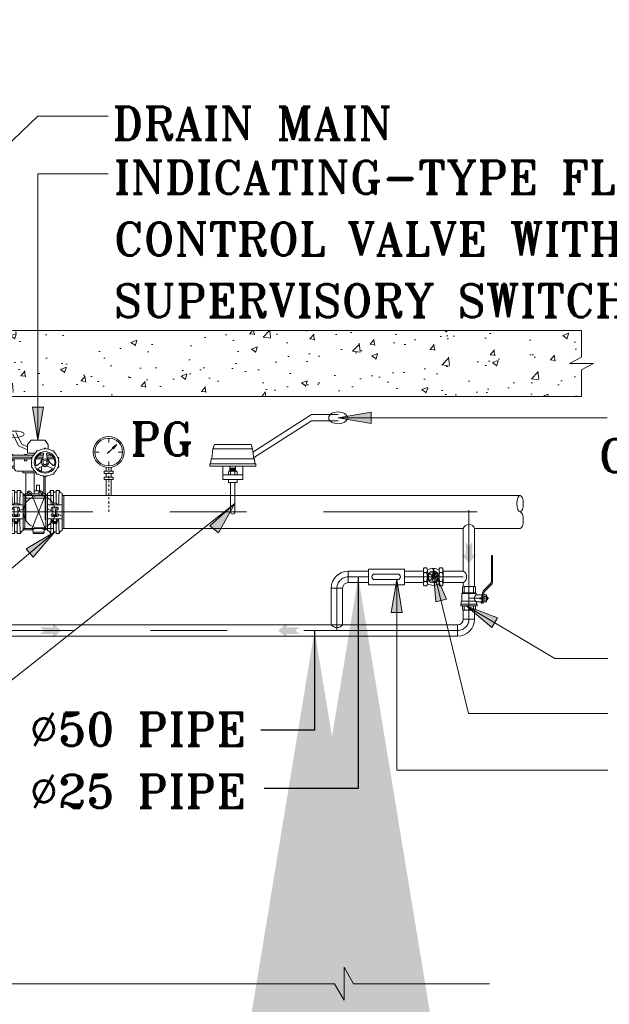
# Model space of a CAD drawing. Header units: inches. Extents: x 105152 to 158499, y 12149 to 30915.
# Tile 237 of 256: x 128001 to 128032, y 20437 to 20489. Entities that reach past the tile are written whole.
import ezdxf

# ---------------------------------------------------------------- set-up
doc = ezdxf.new("R2010")
doc.units = ezdxf.units.IN
doc.header["$MEASUREMENT"] = 0
doc.linetypes.add('IMPORT-Center _2_', pattern=[19.999999, 8, -4, 4, -4])
for name, color, linetype in [('-FT', 7, 'Continuous'), ('F-FIT-VALVE', 30, 'Continuous'), ('FF DRAIN PIPE', 44, 'Continuous'), ('FP-detail tx', 3, 'Continuous'), ('FP-Spr Main', 30, 'Continuous'), ('FPS_det_arch', 8, 'Continuous'), ('FPS_Objects', 30, 'Continuous'), ('FPS_Text', 7, 'Continuous'), ('LEDAR', 7, 'Continuous')]:
    doc.layers.add(name, color=color, linetype=linetype)
doc.layers.add('FPS-detail', color=7, linetype='Continuous', lineweight=15)
doc.layers.add('L2', color=5, linetype='Continuous', lineweight=18, true_color=0x0000ff)
doc.styles.add('H P', font='romantic.ttf')
doc.styles.add('ROMANT', font='romant__.ttf')
doc.dimstyles.new('HP-50', dxfattribs={"dimscale": 50, "dimtxt": 2, "dimasz": 3, "dimexe": 1, "dimexo": 1, "dimgap": 1, "dimtad": 1, "dimdec": 0, "dimzin": 11, "dimdsep": 46, "dimtxsty": 'H P', "dimcen": 0, "dimdle": 100, "dimclrd": 256, "dimclre": 256, "dimclrt": 256, "dimadec": 0, "dimazin": 0, "dimtfac": 1, "dimtdec": 0, "dimtmove": 0, "dimatfit": 3, "dimfxl": 1, "dimtzin": 11, "dimarcsym": 0})

# ---------------------------------------------------------------- blocks, each defined once
blk = doc.blocks.new('TYPICAL FLOW CONTROL VALVE ASSEMBLY_dwg_gv12-1668671-TYPICAL FLOW CONTROL VALVE ASSEMBLY')
at = {"layer": '-FT', "color": 30, "lineweight": 5, "true_color": 0xff7f00}
for p, q in [((292632, -9903.8), (292617.4, -9903.8)), ((292632.5, -9899.4), (292630.8, -9913.1)), ((292641.9, -9899.4), (292643.6, -9913.1)), ((292657, -9903.8), (292642.5, -9903.8)), ((292630, -9914.6), (292609.9, -9914.6)), ((292612.3, -9934.3), (292624.2, -9925.4)), ((292664.5, -9914.6), (292644.4, -9914.6)), ((292662.1, -9934.3), (292651.1, -9926)), ((292605.2, -9951.5), (292552.4, -9951.5)), ((292578.5, -9956.9), (292610.4, -9956.9)), ((292604.6, -9956.9), (292604.6, -10021.1)), ((292617, -9942.5), (292629.7, -9937.1)), ((292626.3, -9938.6), (292626.3, -9952.7)), ((292657.4, -9942.5), (292644.7, -9937.1)), ((292632.9, -10021.1), (292632.9, -9966.5)), ((292637.2, -10099.3), (292637.2, -9968.9)), ((292526.9, -10132.4), (292526.9, -10018.4)), ((292570.9, -10132.4), (292570.9, -10018.4)), ((292576.3, -10023.2), (292570.9, -10023.2)), ((292662.2, -10025.4), (292570.9, -10025.4)), ((292618.7, -10021.1), (292594.8, -10021.1)), ((292644.8, -10023.2), (292639.4, -10023.2)), ((292644.8, -10132.4), (292644.8, -10018.4)), ((292688.8, -10132.4), (292688.8, -10018.4)), ((292570.9, -10054.4), (292526.9, -10054.4)), ((292637.2, -10034.1), (292578.5, -10034.1)), ((292644.8, -10054.4), (292688.8, -10054.4)), ((292526.9, -10088.4), (292543.2, -10080.3)), ((292537.9, -10085.4), (292537.9, -10082.9)), ((292555.9, -10061.4), (292541.9, -10061.4)), ((292543.2, -10061.4), (292543.2, -10089.4)), ((292553.7, -10084.4), (292544.2, -10084.4)), ((292554.7, -10061.4), (292554.7, -10089.4)), ((292554.7, -10074.5), (292570.9, -10066.4)), ((292559.9, -10065.4), (292559.9, -10071.9)), ((292661.1, -10074.5), (292644.8, -10066.4)), ((292655.8, -10065.4), (292655.8, -10071.9)), ((292659.8, -10061.4), (292673.8, -10061.4)), ((292661.1, -10061.4), (292661.1, -10089.4)), ((292662.1, -10084.4), (292671.6, -10084.4)), ((292672.6, -10061.4), (292672.6, -10089.4)), ((292688.8, -10088.4), (292672.6, -10080.3)), ((292677.8, -10085.4), (292677.8, -10082.9)), ((292570.9, -10096.4), (292526.9, -10096.4)), ((292539.9, -10096.4), (292539.9, -10102.4)), ((292555.9, -10089.4), (292541.9, -10089.4)), ((292555.7, -10104.4), (292542.2, -10104.4)), ((292553.7, -10086.4), (292544.2, -10086.4)), ((292553.7, -10088.4), (292544.2, -10088.4)), ((292553.7, -10105.4), (292544.2, -10105.4)), ((292553.7, -10107.4), (292544.2, -10107.4)), ((292553.7, -10109.4), (292544.2, -10109.4)), ((292544.4, -10096.4), (292544.4, -10102.4)), ((292553.4, -10096.4), (292553.4, -10102.4)), ((292557.9, -10096.4), (292557.9, -10102.4)), ((292644.8, -10096.4), (292688.8, -10096.4)), ((292657.8, -10096.4), (292657.8, -10102.4)), ((292659.8, -10089.4), (292673.8, -10089.4)), ((292660.1, -10104.4), (292673.6, -10104.4)), ((292662.1, -10086.4), (292671.6, -10086.4)), ((292662.1, -10088.4), (292671.6, -10088.4)), ((292662.1, -10105.4), (292671.6, -10105.4)), ((292662.1, -10107.4), (292671.6, -10107.4)), ((292662.1, -10109.4), (292671.6, -10109.4)), ((292662.3, -10096.4), (292662.3, -10102.4)), ((292671.3, -10096.4), (292671.3, -10102.4)), ((292675.8, -10096.4), (292675.8, -10102.4)), ((292662.2, -10125.4), (292570.9, -10125.4)), ((292576.3, -10127.6), (292570.9, -10127.6)), ((292633.8, -10136.3), (292601.6, -10136.3)), ((292644.8, -10127.6), (292639.4, -10127.6))]:
    blk.add_line(p, q, dxfattribs=at)
at = {"layer": '-FT', "color": 8, "lineweight": 5, "true_color": 0x808080}
for p, q in [((292599.2, -9909.2), (292528.5, -9909.2)), ((292631.3, -9909.2), (292612.8, -9909.2)), ((292661.6, -9909.2), (292643.1, -9909.2)), ((292544.9, -10049.3), (292544.9, -10010.4)), ((292552.9, -10049.3), (292552.9, -10010.4)), ((292639.4, -10129.8), (292595.9, -10021.1)), ((292595.9, -10129.8), (292639.4, -10021.1)), ((292662.8, -10049.3), (292662.8, -10010.4)), ((292670.8, -10049.3), (292670.8, -10010.4)), ((292544.9, -10140.4), (292544.9, -10110.4)), ((292552.7, -10085.4), (292545.2, -10085.4)), ((292552.7, -10087.4), (292545.2, -10087.4)), ((292552.7, -10106.4), (292545.2, -10106.4)), ((292552.7, -10108.4), (292545.2, -10108.4)), ((292552.9, -10140.4), (292552.9, -10110.4)), ((292662.8, -10140.4), (292662.8, -10110.4)), ((292663.1, -10085.4), (292670.6, -10085.4)), ((292663.1, -10087.4), (292670.6, -10087.4)), ((292663.1, -10106.4), (292670.6, -10106.4)), ((292663.1, -10108.4), (292670.6, -10108.4)), ((292670.8, -10140.4), (292670.8, -10110.4))]:
    blk.add_line(p, q, dxfattribs=at)
at = {"layer": '-FT', "color": 30, "lineweight": 5, "true_color": 0xff7f00, "flags": 128}
for points in [[(292583.9, -9887), (292557.1, -9875.5), (292539.6, -9840.1)], [(292583.9, -9878), (292566.4, -9870.5), (292548.9, -9835.1)], [(292607, -9897.3), (292583.9, -9897.3), (292583.9, -9871.2), (292594.8, -9858.1), (292636.1, -9858.1), (292647, -9871.2), (292647, -9885.3)], [(292602, -9903.8), (292528.5, -9903.8), (292528.5, -9914.6), (292596.7, -9914.6)], [(292541.6, -9903.8), (292541.5, -9903.4), (292541.2, -9903), (292540.7, -9902.6), (292540.1, -9902.3), (292539.4, -9902), (292538.5, -9901.8), (292537.6, -9901.7), (292536.6, -9901.6), (292535.6, -9901.6), (292534.6, -9901.7), (292533.7, -9901.8), (292532.9, -9902), (292532.1, -9902.3), (292531.5, -9902.6), (292531.1, -9903), (292530.8, -9903.4), (292530.7, -9903.8)], [(292583.9, -9903.8), (292583.9, -9903.4), (292583.6, -9903), (292583.1, -9902.6), (292582.5, -9902.3), (292581.8, -9902), (292580.9, -9901.8), (292580, -9901.7), (292579, -9901.6), (292578, -9901.6), (292577, -9901.7), (292576.1, -9901.8), (292575.2, -9902), (292574.5, -9902.3), (292573.9, -9902.6), (292573.4, -9903), (292573.2, -9903.4), (292573.1, -9903.8)], [(292539.4, -9914.6), (292539.4, -9921.1), (292532.9, -9921.1), (292532.9, -9914.6)], [(292543.7, -9936.3), (292537.2, -9936.3), (292537.2, -9942.8), (292543.7, -9942.8), (292543.7, -9914.6)], [(292581.8, -9914.6), (292581.8, -9921.1), (292575.3, -9921.1), (292575.3, -9914.6)], [(292569.8, -9951.5), (292569.8, -9956.9), (292578.5, -9956.9), (292578.5, -10099.3)], [(292619.8, -10012), (292619.8, -9994.6), (292611.1, -9994.6), (292611.1, -10012)], [(292537.4, -10054.4), (292537.2, -10043.9), (292537, -10034.3), (292536.7, -10026.1), (292536.3, -10019.4), (292535.8, -10014.5), (292535.4, -10011.4), (292534.9, -10010.4), (292544.9, -10010.4), (292545.9, -10015.4), (292551.9, -10015.4), (292552.9, -10010.4), (292562.9, -10010.4), (292562.4, -10011.4), (292562, -10014.5), (292561.5, -10019.4), (292561.2, -10026.1), (292560.8, -10034.3), (292560.6, -10043.9), (292560.4, -10054.4)], [(292635, -10129.8), (292634.7, -10129), (292633.9, -10128.2), (292632.4, -10127.5), (292630.5, -10126.8), (292628.1, -10126.3), (292625.4, -10125.9), (292622.4, -10125.6), (292619.2, -10125.4), (292616, -10125.4), (292612.9, -10125.6), (292609.9, -10125.9), (292607.2, -10126.3), (292604.8, -10126.8), (292602.9, -10127.5), (292601.4, -10128.2), (292600.5, -10129), (292600.3, -10129.8), (292576.3, -10129.8), (292576.3, -10021.1), (292583.9, -10021.1)], [(292629.6, -10021.1), (292639.4, -10021.1), (292639.4, -10129.8), (292635, -10129.8), (292633.9, -10140.6), (292601.3, -10140.6), (292600.3, -10129.8)], [(292624.2, -10012), (292629.6, -10015.2), (292629.6, -10015.4), (292624.2, -10012), (292604.6, -10012)], [(292655.3, -10054.4), (292655.1, -10043.9), (292654.9, -10034.3), (292654.6, -10026.1), (292654.2, -10019.4), (292653.7, -10014.5), (292653.3, -10011.4), (292652.8, -10010.4), (292662.8, -10010.4), (292663.8, -10015.4), (292669.8, -10015.4), (292670.8, -10010.4), (292680.8, -10010.4), (292680.3, -10011.4), (292679.9, -10014.5), (292679.4, -10019.4), (292679.1, -10026.1), (292678.7, -10034.3), (292678.5, -10043.9), (292678.3, -10054.4)], [(292560.4, -10096.4), (292560.6, -10106.9), (292560.8, -10116.5), (292561.2, -10124.7), (292561.5, -10131.4), (292562, -10136.4), (292562.4, -10139.4), (292562.9, -10140.4), (292552.9, -10140.4), (292551.9, -10135.4), (292545.9, -10135.4), (292544.9, -10140.4), (292534.9, -10140.4), (292535.4, -10139.4), (292535.8, -10136.4), (292536.3, -10131.4), (292536.7, -10124.7), (292537, -10116.5), (292537.2, -10106.9), (292537.4, -10096.4)], [(292554.7, -10104.4), (292554.7, -10110.4), (292543.2, -10110.4), (292543.2, -10104.4)], [(292678.3, -10096.4), (292678.5, -10106.9), (292678.7, -10116.5), (292679.1, -10124.7), (292679.4, -10131.4), (292679.9, -10136.4), (292680.3, -10139.4), (292680.8, -10140.4), (292670.8, -10140.4), (292669.8, -10135.4), (292663.8, -10135.4), (292662.8, -10140.4), (292652.8, -10140.4), (292653.3, -10139.4), (292653.7, -10136.4), (292654.2, -10131.4), (292654.6, -10124.7), (292654.9, -10116.5), (292655.1, -10106.9), (292655.3, -10096.4)], [(292672.6, -10104.4), (292672.6, -10110.4), (292661.1, -10110.4), (292661.1, -10104.4)]]:
    blk.add_lwpolyline(points, dxfattribs=at)
at = {"layer": '-FT', "color": 8, "lineweight": 5, "true_color": 0x808080, "flags": 128}
for points in [[(292583.9, -10015.2), (292594.4, -10021.7), (292594.8, -10021.4), (292584.3, -10014.9)], [(292618.7, -10015.2), (292629.2, -10021.7), (292629.6, -10021.4), (292619.1, -10014.9)]]:
    blk.add_lwpolyline(points, close=True, dxfattribs=at)
at = {"layer": '-FT', "color": 30, "lineweight": 5, "true_color": 0xff7f00, "flags": 128}
for points in [[(292583.9, -10021.2), (292589.4, -10024.6), (292594.4, -10021.7), (292583.9, -10015.2)], [(292583.9, -10021.4), (292589.4, -10024.6), (292583.9, -10021.2)], [(292584.3, -10014.9), (292594.8, -10021.4), (292594.8, -10015.4), (292589.4, -10012)], [(292589.4, -10012), (292594.8, -10015.4), (292594.8, -10015.2)], [(292618.7, -10021.2), (292624.2, -10024.6), (292629.2, -10021.7), (292618.7, -10015.2)], [(292618.7, -10021.4), (292624.2, -10024.6), (292618.7, -10021.2)], [(292619.1, -10014.9), (292629.6, -10021.4), (292629.6, -10015.4), (292624.2, -10012)], [(292693.8, -10125.4), (292688.8, -10125.4), (292688.8, -10025.4), (292693.8, -10025.4)]]:
    blk.add_lwpolyline(points, close=True, dxfattribs=at)
at = {"layer": '-FT', "color": 30, "lineweight": 5, "true_color": 0xff7f00}
for radius in [32.6, 10.9]:
    blk.add_circle((292637.2, -9925.4), radius, dxfattribs=at)
at = {"layer": '-FT', "color": 8, "lineweight": 5, "true_color": 0x808080}
blk.add_circle((292637.2, -9925.4), 6.52, dxfattribs=at)
at = {"layer": '-FT', "color": 30, "lineweight": 5, "true_color": 0xff7f00}
for centre, radius, start, end in [((292637.2, -9925.4), 41.3, 131.0926, 156.9075), ((292637.2, -9925.4), 29.3, 104.6513, 195.3487), ((292608.6, -9892.7), 2.17, 311.0926, 8.5789), ((292612.9, -9892), 2.17, 126, 188.5789), ((292612.9, -9892), 2.17, 63.4211, 126), ((292614.9, -9888.1), 2.17, 243.4211, 300.9075), ((292637.2, -9925.4), 41.3, 95.0925, 120.9075), ((292630.3, -9899.1), 2.17, 353.009, 104.6513), ((292633.3, -9882.1), 2.17, 275.0925, 332.5789), ((292637.2, -9884.1), 2.17, 90, 152.5789), ((292637.2, -9884.1), 2.17, 27.4211, 90), ((292641.1, -9882.1), 2.17, 207.4211, 264.9075), ((292637.2, -9925.4), 41.3, 59.0925, 84.9075), ((292644.1, -9899.1), 2.17, 75.3487, 186.991), ((292637.2, -9925.4), 29.3, 344.6513, 75.3487), ((292659.5, -9888.1), 2.17, 239.0925, 296.5789), ((292661.5, -9892), 2.17, 54, 116.5789), ((292661.5, -9892), 2.17, 351.4211, 54), ((292665.8, -9892.7), 2.17, 171.4211, 228.9074), ((292637.2, -9925.4), 41.3, 23.0925, 48.9074), ((292597.9, -9912.7), 2.17, 162, 224.5789), ((292597.9, -9912.7), 2.17, 99.4211, 162), ((292637.2, -9925.4), 41.3, 167.0925, 192.9075), ((292594.8, -9915.7), 2.17, 347.0925, 44.5789), ((292594.8, -9935.1), 2.17, 315.4211, 12.9075), ((292597.2, -9908.4), 2.17, 279.4211, 336.9075), ((292611, -9932.6), 2.17, 195.3487, 306.9911), ((292637.2, -9925.4), 13, 124.2015, 180), ((292628.6, -9912.8), 2.17, 304.2015, 353.009), ((292645.8, -9912.8), 2.17, 186.991, 235.7985), ((292637.2, -9925.4), 13, 4.2015, 55.7985), ((292652.4, -9924.3), 2.17, 184.2015, 233.0089), ((292663.4, -9932.6), 2.17, 233.0089, 344.6513), ((292677.2, -9908.4), 2.17, 203.0925, 260.5789), ((292676.5, -9912.7), 2.17, 18, 80.5789), ((292679.6, -9915.7), 2.17, 135.4211, 192.9075), ((292679.6, -9935.1), 2.17, 167.0925, 224.5789), ((292637.2, -9925.4), 41.3, 347.0925, 12.9075), ((292676.5, -9912.7), 2.17, 315.4211, 18), ((292552.4, -9942.8), 8.69, 180, 270), ((292597.9, -9938.2), 2.17, 135.4211, 198), ((292597.9, -9938.2), 2.17, 198, 260.5789), ((292597.2, -9942.5), 2.17, 23.0925, 80.5789), ((292637.2, -9925.4), 41.3, 203.0925, 228.9074), ((292608.6, -9958.2), 2.17, 351.4211, 48.9074), ((292612.9, -9958.8), 2.17, 171.4211, 234), ((292612.9, -9958.8), 2.17, 234, 296.5789), ((292614.9, -9962.7), 2.17, 59.0925, 116.5789), ((292617.9, -9944.5), 2.17, 113.0089, 224.6513), ((292637.2, -9925.4), 41.3, 239.0925, 264.9075), ((292637.2, -9925.4), 29.3, 224.6513, 315.3487), ((292630.6, -9939.1), 2.17, 64.2015, 113.0089), ((292637.2, -9925.4), 13, 244.2015, 295.7985), ((292637.2, -9925.4), 41.3, 275.0925, 300.9075), ((292643.8, -9939.1), 2.17, 66.9911, 115.7985), ((292656.5, -9944.5), 2.17, 315.3487, 66.9911), ((292659.5, -9962.7), 2.17, 63.4211, 120.9075), ((292661.5, -9958.8), 2.17, 243.4211, 306), ((292661.5, -9958.8), 2.17, 306, 8.5789), ((292665.8, -9958.2), 2.17, 131.0926, 188.5789), ((292637.2, -9925.4), 41.3, 311.0926, 336.9075), ((292677.2, -9942.5), 2.17, 99.4211, 156.9075), ((292676.5, -9938.2), 2.17, 279.4211, 342), ((292676.5, -9938.2), 2.17, 342, 44.5789), ((292633.3, -9968.7), 2.17, 27.4211, 84.9075), ((292637.2, -9966.7), 2.17, 207.4211, 270), ((292637.2, -9966.7), 2.17, 270, 332.5789), ((292641.1, -9968.7), 2.17, 95.0925, 152.5789), ((292526.9, -10010.4), 8, 270, 360), ((292570.9, -10010.4), 8, 180, 270), ((292644.8, -10010.4), 8, 270, 360), ((292688.8, -10010.4), 8, 180, 270), ((292548.9, -10058.2), 9.75, 22.6199, 157.3801), ((292619.8, -10075.1), 48.9, 29.9264, 330.0736), ((292666.8, -10058.2), 9.75, 22.6199, 157.3801), ((292619.8, -10075.1), 48.9, 330.0736, 29.9264), ((292541.9, -10065.4), 4, 90, 270), ((292555.9, -10065.4), 4, 0, 90), ((292555.9, -10085.4), 4, 270, 90), ((292659.8, -10065.4), 4, 90, 180), ((292659.8, -10085.4), 4, 90, 270), ((292673.8, -10065.4), 4, 270, 90), ((292541.9, -10085.4), 4, 180, 270), ((292542.2, -10102.1), 2.27, 186.7329, 353.2671), ((292548.9, -10098.3), 6.06, 222.075, 317.925), ((292555.7, -10102.1), 2.27, 186.7329, 353.2671), ((292660.1, -10102.1), 2.27, 186.7329, 353.2671), ((292666.8, -10098.3), 6.06, 222.075, 317.925), ((292673.6, -10102.1), 2.27, 186.7329, 353.2671), ((292673.8, -10085.4), 4, 270, 0), ((292526.9, -10140.4), 8, 0, 90), ((292570.9, -10140.4), 8, 90, 180), ((292644.8, -10140.4), 8, 0, 90), ((292688.8, -10140.4), 8, 90, 180)]:
    blk.add_arc(centre, radius, start, end, dxfattribs=at)
blk.add_ellipse((292544.2, -9839.9), major_axis=(29.4, 0), ratio=0.327058, dxfattribs=at)
blk = doc.blocks.new('TYPICAL FLOW CONTROL VALVE ASSEMBLY_dwg_fvs-1668672-TYPICAL FLOW CONTROL VALVE ASSEMBLY')
at = {"layer": '-FT', "color": 30, "lineweight": 5, "true_color": 0xff7f00}
for p, q in [((293140.1, -9914.8), (293138.5, -9930.1)), ((293271.6, -9914.8), (293273.3, -9930.1)), ((293175.4, -9962.7), (293236.3, -9962.7)), ((293192.8, -9954), (293192.8, -9962.7)), ((293196.1, -9951.8), (293215.6, -9951.8)), ((293197.2, -9936.6), (293197.2, -9951.8)), ((293199.3, -9962.7), (293199.3, -9954)), ((293200.4, -9944.4), (293211.3, -9944.4)), ((293200.4, -9947), (293211.3, -9947)), ((293200.4, -9949.6), (293211.3, -9949.6)), ((293212.4, -9962.7), (293212.4, -9954)), ((293214.6, -9936.6), (293214.6, -9951.8)), ((293218.9, -9954), (293218.9, -9962.7)), ((293199.3, -9986.2), (293199.3, -10075.4)), ((293212.4, -9986.2), (293212.4, -10075.4))]:
    blk.add_line(p, q, dxfattribs=at)
at = {"layer": '-FT', "color": 8, "lineweight": 5, "true_color": 0x808080}
for p, q in [((293140.1, -9914.8), (293271.6, -9914.8)), ((293201.5, -9945.7), (293210.2, -9945.7)), ((293201.5, -9948.3), (293210.2, -9948.3)), ((293201.5, -9950.9), (293210.2, -9950.9))]:
    blk.add_line(p, q, dxfattribs=at)
at = {"layer": '-FT', "color": 30, "lineweight": 5, "true_color": 0xff7f00, "flags": 128}
for points in [[(293267.2, -9893.9), (293444.7, -9780), (293525.3, -9780)], [(293269.2, -9911.9), (293444.7, -9799.3), (293525.3, -9799.3)], [(293145.5, -9884.4), (293150.3, -9871.4), (293261.4, -9871.4), (293266.2, -9884.4)], [(293142.3, -9914.6), (293145.5, -9884.4), (293266.2, -9884.4), (293269.4, -9914.6)], [(293175.4, -9936.6), (293175.4, -9977.5), (293236.3, -9977.5), (293236.3, -9936.6)], [(293199.3, -9951.8), (293199.3, -9943.1), (293212.4, -9943.1), (293212.4, -9951.8)], [(293192.8, -9977.5), (293192.8, -9986.2), (293218.9, -9986.2), (293218.9, -9977.5)]]:
    blk.add_lwpolyline(points, dxfattribs=at)
blk.add_lwpolyline([(293275.4, -9930.1), (293275.4, -9936.6), (293136.3, -9936.6), (293136.3, -9930.1)], close=True, dxfattribs=at)
at = {"layer": '-FT', "color": 30, "lineweight": 5, "true_color": 0xff7f00}
for centre, radius, start, end in [((293196.1, -9955.3), 3.53, 22.6199, 157.3801), ((293205.9, -9962.7), 10.9, 53.1301, 126.8699), ((293215.6, -9955.3), 3.53, 22.6199, 157.3801), ((293205.9, -10075.4), 6.52, 180, 0)]:
    blk.add_arc(centre, radius, start, end, dxfattribs=at)
blk.add_ellipse((293525, -9790.3), major_axis=(28.2, 0), ratio=0.637688, dxfattribs=at)
blk = doc.blocks.new('TYPICAL FLOW CONTROL VALVE ASSEMBLY_dwg_sight glass-1668673-TYPICAL FLOW CONTROL VALVE ASSEMBLY')
at = {"layer": 'F-FIT-VALVE', "lineweight": 5}
for p, q in [((293705.4, -10263.7), (293636.2, -10263.7)), ((293636.2, -10280.6), (293705.4, -10280.6))]:
    blk.add_line(p, q, dxfattribs=at)
at = {"layer": 'F-FIT-VALVE', "lineweight": 5, "flags": 128}
blk.add_lwpolyline([(293616.9, -10296.2), (293726.1, -10296.2), (293726.1, -10248.7), (293616.9, -10248.7)], close=True, dxfattribs=at)
at = {"layer": 'F-FIT-VALVE', "lineweight": 5}
for centre, start, end in [((293636.2, -10272.1), 90, 270), ((293705.4, -10272.1), 270, 90)]:
    blk.add_arc(centre, 8.46, start, end, dxfattribs=at)
blk = doc.blocks.new('TYPICAL FLOW CONTROL VALVE ASSEMBLY_dwg_gv-1668674-TYPICAL FLOW CONTROL VALVE ASSEMBLY')
at = {"layer": 'F-FIT-VALVE', "lineweight": 5}
for p, q in [((293783.8, -10293), (293783.8, -10251.9)), ((293793.5, -10245.1), (293786, -10245.1)), ((293793.5, -10258.7), (293786, -10258.7)), ((293795.7, -10293), (293795.7, -10251.9)), ((293809.8, -10268.6), (293803.4, -10261.8)), ((293811.9, -10267.4), (293809.2, -10258.5)), ((293831.2, -10293), (293831.2, -10251.9)), ((293840.9, -10245.1), (293833.4, -10245.1)), ((293840.9, -10258.7), (293833.4, -10258.7)), ((293843.1, -10293), (293843.1, -10251.9)), ((293793.5, -10286.2), (293786, -10286.2)), ((293809.8, -10276.3), (293803.4, -10283.1)), ((293811.9, -10277.5), (293809.2, -10286.4)), ((293818.6, -10271.2), (293827.7, -10269.1)), ((293818.6, -10273.7), (293827.7, -10275.8)), ((293840.9, -10286.2), (293833.4, -10286.2)), ((293793.5, -10299.8), (293786, -10299.8)), ((293840.9, -10299.8), (293833.4, -10299.8))]:
    blk.add_line(p, q, dxfattribs=at)
at = {"layer": 'F-FIT-VALVE', "lineweight": 5, "flags": 128}
blk.add_lwpolyline([(293816, -10273.9), (293813.4, -10275.4), (293810.9, -10273.9), (293810.9, -10271), (293813.4, -10269.5), (293816, -10271)], close=True, dxfattribs=at)
at = {"layer": 'F-FIT-VALVE', "lineweight": 5}
for radius in [17.8, 5.3, 2.56]:
    blk.add_circle((293813.4, -10272.5), radius, dxfattribs=at)
for centre, radius, start, end in [((293795.6, -10251.9), 11.7, 144.5315, 215.4685), ((293828.3, -10272.5), 44.5, 161.9906, 198.0094), ((293783.9, -10251.9), 11.7, 324.5315, 35.4685), ((293751.2, -10272.5), 44.5, 341.9906, 18.0094), ((293813.4, -10280.3), 33.5, 57.9458, 122.0542), ((293813.4, -10272.5), 14.6, 133.1688, 226.8312), ((293813.4, -10272.5), 14.6, 13.1688, 106.8312), ((293843, -10251.9), 11.7, 144.5315, 215.4685), ((293875.7, -10272.5), 44.5, 161.9906, 198.0094), ((293831.3, -10251.9), 11.7, 324.5315, 35.4685), ((293798.6, -10272.5), 44.5, 341.9906, 18.0094), ((293795.6, -10293), 11.7, 144.5315, 215.4685), ((293783.9, -10293), 11.7, 324.5315, 35.4685), ((293813.4, -10264.6), 33.5, 237.9458, 302.0542), ((293813.4, -10272.5), 14.6, 253.1688, 346.8312), ((293843, -10293), 11.7, 144.5315, 215.4685), ((293831.3, -10293), 11.7, 324.5315, 35.4685)]:
    blk.add_arc(centre, radius, start, end, dxfattribs=at)
blk = doc.blocks.new('TYPICAL FLOW CONTROL VALVE ASSEMBLY_dwg_A$C6948427E-1668675-TYPICAL FLOW CONTROL VALVE ASSEMBLY')
at = {"layer": 'L2', "lineweight": 5, "true_color": 0xff0000}
h = blk.add_hatch(color=1, dxfattribs=at)
h.paths.add_polyline_path([(293966.3, -10348.5), (293966.6, -10320.3), (293968.6, -10316.4), (293992, -10292.4), (293993.5, -10286.3), (293993.5, -10207.6), (293989.6, -10207.6), (293989.3, -10288.5), (293987.2, -10292.4), (293963.9, -10316.4), (293962.4, -10322.5), (293962.4, -10347.8)], flags=0)
h.paths.add_polyline_path([(293966.2, -10349.5), (293966.3, -10348.5), (293962.4, -10348)], flags=0)
h.paths.add_polyline_path([(293965.8, -10350.4), (293966.2, -10349.5), (293962.3, -10348.2)], flags=0)
h.paths.add_polyline_path([(293964.3, -10351.9), (293965.8, -10350.4), (293962.2, -10348.3)], flags=0)
h.paths.add_polyline_path([(293963.4, -10352.3), (293964.3, -10351.9), (293962.1, -10348.4)], flags=0)
h.paths.add_polyline_path([(293962.4, -10352.4), (293963.4, -10352.3), (293961.9, -10348.5)], flags=0)
h.paths.add_polyline_path([(293958.7, -10352.4), (293962.4, -10352.4), (293961.7, -10348.5), (293958.7, -10348.5)], flags=0)
at = {"layer": 'L2', "color": 1, "lineweight": 5, "true_color": 0xff0000}
for p, q in [((293965.7, -10313.8), (293987.2, -10292.4)), ((293962.4, -10347.8), (293962.4, -10322.5)), ((293966.3, -10348.5), (293966.3, -10322.5)), ((293968.6, -10316.4), (293990.1, -10295))]:
    blk.add_line(p, q, dxfattribs=at)
at = {"layer": 'L2', "color": 30, "lineweight": 5, "true_color": 0xff7f00}
for p, q in [((293899.9, -10322.2), (293899.9, -10345.7)), ((293938.3, -10301.2), (293905, -10301.2)), ((293907.6, -10302.9), (293907.6, -10320.2)), ((293921.5, -10302.9), (293921.5, -10320.2)), ((293935.4, -10302.9), (293935.4, -10320.2)), ((293941.1, -10320.2), (293943.1, -10322.2)), ((293944.5, -10347.7), (293944.5, -10354.9)), ((293958.5, -10335.7), (293958.5, -10338.7)), ((293960.8, -10332.7), (293962.4, -10332.7)), ((293960.8, -10341.7), (293962.4, -10341.7)), ((293973.9, -10332), (293967.7, -10332)), ((293973.9, -10342.5), (293967.7, -10342.5)), ((293967.7, -10347.7), (293973.9, -10347.7)), ((293975.3, -10329.4), (293975.3, -10345.1)), ((293901.8, -10360.1), (293901.8, -10371.5)), ((293938.4, -10373.2), (293904.5, -10373.2)), ((293907.6, -10371.5), (293907.6, -10360.1)), ((293921.5, -10371.5), (293921.5, -10360.1)), ((293935.4, -10371.5), (293935.4, -10360.1)), ((293941.1, -10360.1), (293941.1, -10371.5))]:
    blk.add_line(p, q, dxfattribs=at)
at = {"layer": 'L2', "color": 8, "lineweight": 5, "true_color": 0x808080}
blk.add_line((293921.5, -10337.2), (293981.8, -10337.2), dxfattribs=at)
at = {"layer": 'L2', "color": 1, "lineweight": 5, "true_color": 0xff0000, "flags": 128}
for points in [[(293993.5, -10286.3), (293993.5, -10207.6), (293989.6, -10207.6), (293989.6, -10286.3)], [(293962.4, -10352.4), (293958.7, -10352.4), (293958.7, -10348.5), (293961.7, -10348.5)]]:
    blk.add_lwpolyline(points, dxfattribs=at)
at = {"layer": 'L2', "color": 30, "lineweight": 5, "true_color": 0xff7f00, "flags": 128}
for points in [[(293901.8, -10320.2), (293899.9, -10322.2), (293943.1, -10322.2), (293943.1, -10326.7), (293960.8, -10326.7), (293943.1, -10326.7)], [(293941.1, -10302.9), (293941.1, -10320.2), (293901.8, -10320.2), (293901.8, -10303.4)], [(293941.2, -10345.7), (293898.4, -10345.7), (293898.4, -10354.9)], [(293943.1, -10347.7), (293960.8, -10347.7), (293960.8, -10326.7)], [(293975.3, -10332.7), (293978.2, -10332.7), (293978.2, -10341.7), (293975.3, -10341.7)]]:
    blk.add_lwpolyline(points, dxfattribs=at)
for points in [[(293959.9, -10338.7), (293959.9, -10335.7), (293954.8, -10335.7), (293954.8, -10338.7)], [(293966.3, -10345.1), (293966.3, -10329.4)], [(293973.9, -10326.7), (293967.7, -10326.7)], [(293896.6, -10360.1), (293946.3, -10360.1), (293946.3, -10354.9), (293896.6, -10354.9)]]:
    blk.add_lwpolyline(points, close=True, dxfattribs=at)
at = {"layer": 'L2', "color": 1, "lineweight": 5, "true_color": 0xff0000}
for centre, radius, start, end in [((293980.4, -10286.3), 9.17, 318.1653, 0), ((293980.4, -10286.3), 13.1, 318.1653, 0), ((293975.5, -10322.5), 13.1, 138.1653, 180), ((293975.5, -10322.5), 9.17, 138.1653, 180), ((293961.7, -10347.8), 0.655, 270, 0), ((293962.4, -10348.5), 3.93, 270, 0)]:
    blk.add_arc(centre, radius, start, end, dxfattribs=at)
at = {"layer": 'L2', "color": 30, "lineweight": 5, "true_color": 0xff7f00}
for centre, radius, start, end in [((293904.8, -10304.3), 3.09, 25.8984, 163.8126), ((293914.5, -10316), 14.8, 61.9557, 118.0443), ((293928.4, -10316.1), 14.9, 62.2718, 117.9445), ((293938.2, -10304.5), 3.25, 27.2524, 151.7719), ((293952.2, -10337.2), 13.9, 131.0666, 228.9334), ((293969.5, -10329.4), 3.18, 124.4465, 235.5535), ((293976.9, -10337.2), 10.6, 150.4911, 209.5089), ((293969.5, -10345.1), 3.18, 124.4465, 235.5535), ((293972.1, -10329.4), 3.18, 304.4465, 55.5535), ((293964.7, -10337.2), 10.6, 330.4911, 29.5089), ((293972.1, -10345.1), 3.18, 304.4465, 55.5535), ((293965.9, -10337.2), 13.1, 340.0661, 19.9339), ((293904.7, -10369.9), 3.28, 208.7662, 331.2338), ((293914.5, -10358.2), 15, 242.4533, 297.5467), ((293928.4, -10358.2), 15, 242.4533, 297.5467), ((293938.2, -10369.9), 3.28, 208.7662, 331.2338)]:
    blk.add_arc(centre, radius, start, end, dxfattribs=at)
blk = doc.blocks.new('TYPICAL FLOW CONTROL VALVE ASSEMBLY_dwg_A$C569B3538-1668676-TYPICAL FLOW CONTROL VALVE ASSEMBLY')
blk.add_blockref('TYPICAL FLOW CONTROL VALVE ASSEMBLY_dwg_A$C6948427E-1668675-TYPICAL FLOW CONTROL VALVE ASSEMBLY', (0, 0))
blk = doc.blocks.new('TYPICAL FLOW CONTROL VALVE ASSEMBLY_dwg_pg-1668677-TYPICAL FLOW CONTROL VALVE ASSEMBLY')
at = {"layer": 'FPS-detail', "lineweight": 5, "true_color": 0xff7f00}
blk.add_hatch(color=30, dxfattribs=at).paths.add_polyline_path([(292844.5, -9883.9), (292854.5, -9871.4), (292841, -9879.9)], flags=0)
at = {"layer": 'FP-Spr Main', "lineweight": 5}
for p, q in [((292822.4, -9940), (292822.4, -9952.4)), ((292822.4, -9959.4), (292822.4, -9969.9)), ((292837.3, -9940), (292837.3, -9952.4)), ((292837.3, -9959.4), (292837.3, -9969.9)), ((292822.4, -9976.9), (292822.4, -10025.4)), ((292837.3, -9976.9), (292837.3, -10025.4))]:
    blk.add_line(p, q, dxfattribs=at)
at = {"layer": 'FP-Spr Main', "color": 8, "linetype": 'IMPORT-Center _2_', "lineweight": 5, "true_color": 0x808080}
blk.add_line((292829.9, -9940.8), (292829.9, -10075.4), dxfattribs=at)
at = {"layer": 'FPS-detail', "color": 1, "lineweight": 5, "true_color": 0xff0000}
for p, q in [((292829.9, -9865.1), (292829.9, -9854.3)), ((292801, -9893.9), (292790.3, -9893.9)), ((292858.7, -9893.9), (292869.4, -9893.9)), ((292829.9, -9922.7), (292829.9, -9933.5))]:
    blk.add_line(p, q, dxfattribs=at)
at = {"layer": 'FPS-detail', "color": 30, "lineweight": 5, "true_color": 0xff7f00}
for p, q in [((292854.5, -9871.4), (292841, -9879.9)), ((292844.5, -9883.9), (292854.5, -9871.4)), ((292845.1, -9879.8), (292825.2, -9898.2)), ((292841, -9879.9), (292844.5, -9883.9))]:
    blk.add_line(p, q, dxfattribs=at)
for radius in [46.9, 1.11]:
    blk.add_circle((292829.9, -9893.9), radius, dxfattribs=at)
at = {"layer": 'FPS-detail', "color": 1, "lineweight": 5, "true_color": 0xff0000}
blk.add_circle((292829.9, -9893.9), 42.1, dxfattribs=at)
at = {"layer": 'FPS_Objects', "lineweight": 5, "flags": 128}
for points in [[(292843.9, -9959.4), (292843.9, -9952.4), (292815.8, -9952.4), (292815.8, -9959.4)], [(292843.9, -9976.9), (292843.9, -9969.9), (292815.8, -9969.9), (292815.8, -9976.9)]]:
    blk.add_lwpolyline(points, close=True, dxfattribs=at)

msp = doc.modelspace()

# ---------------------------------------------------------------- hatches: boundary and pattern name
at = {"lineweight": 5}
for points in [[(128002.401, 20466.72), (128002.114, 20468.439), (128002.687, 20468.439)], [(128011.804, 20461.9), (128011.358, 20462.259), (128012.657, 20463.419)], [(128002.158, 20460.626), (128001.787, 20461.063), (128003.283, 20461.956)], [(128023.114, 20458.305), (128022.985, 20460.042), (128023.671, 20458.441)], [(128020.799, 20457.743), (128021.086, 20459.462), (128021.372, 20457.743)], [(128026.037, 20456.972), (128024.705, 20458.095), (128026.329, 20457.465), (128026.309, 20457.431)]]:
    msp.add_hatch(color=256, dxfattribs=at).paths.add_polyline_path(points, flags=0)
at = {"layer": 'FP-detail tx', "lineweight": 5, "true_color": 0xff0000}
msp.add_hatch(color=1, dxfattribs=at).paths.add_polyline_path([(128019.747, 20467.599), (128018.029, 20467.885), (128019.747, 20468.172)], flags=0)
at = {"layer": 'FPS_det_arch', "lineweight": 5}
h = msp.add_hatch(dxfattribs=at)
h.set_pattern_fill('FP_5', color=256, scale=0.017182, style=0, pattern_type=2)
h.set_pattern_definition([(50, (122500.9842, 20486.2127), (3.1303843, -0.273873), [0.3273262, -3.6005885]), (355, (122500.9842, 20486.2127), (-0.6055523, 3.2828262), [0.261861, -2.8804708]), (100.451, (122501.245, 20486.19), (2.5248365, 3.0089388), [0.2781843, -3.0600277]), (46.184, (122500.9842, 20487.0856), (4.6578074, -0.7224077), [0.4909893, -5.4008827]), (96.636, (122501.3724, 20487.0254), (4.0791636, 4.251413), [0.4172765, -4.5900415]), (351.184, (122500.984, 20487.0856), (4.0791997, 4.251377), [0.3927915, -4.320706]), (21, (122501.4206, 20486.8673), (2.6051195, -1.7571751), [0.3273262, -3.6005885]), (326, (122501.4206, 20486.8673), (1.0619178, 3.164802), [0.261861, -2.8804708]), (71.451, (122501.6377, 20486.721), (3.6670342, 1.4076122), [0.2781843, -3.0600277]), (37.5, (122500.9842, 20486.2127), (0.05306504, 1.45286582), [0, -2.845556, 0, -2.9241143, -2.8913817]), (37.5, (122500.9842, 20486.2127), (0.05306504, 1.45286582), [-5.7696703, 0, -2.8913817]), (7.5, (122500.9842, 20486.2127), (1.1481236, 1.7213536), [0, -1.6671816, 0, -2.78009075, -1.1019983]), (7.5, (122500.9842, 20486.2127), (1.1481236, 1.7213536), [-4.4472723, 0, -1.1019983]), (327.5, (122500.011, 20486.2127), (2.32978072, -0.09843692), [0, -1.0910874, 0, -3.40419275, -4.5171019]), (327.5, (122500.011, 20486.2127), (2.32978072, -0.09843692), [-4.4952802, 0, -4.5171019]), (317.5, (122499.5745, 20486.2127), (2.5452215, 0.4368948), [0, -1.4184136, 0, -2.2607331, -3.207797]), (317.5, (122499.5745, 20486.2127), (2.5452215, 0.4368948), [-3.6791468, 0, -3.207797])])
h.paths.add_polyline_path([(128027.016, 20469.001), (128030.702, 20469.001), (128030.702, 20472.437), (127983.853, 20472.437), (127983.853, 20471.046), (127984.482, 20470.719), (127983.224, 20470.719), (127983.853, 20470.392), (127983.853, 20469.001), (128008.417, 20469.001)], flags=0)
at = {"layer": 'FPS_Text', "lineweight": 5}
for points in [[(128024.844, 20460.317), (128025.22, 20460.756), (128025.017, 20460.756), (128025.017, 20461.431), (128024.844, 20461.195), (128024.67, 20461.431), (128024.67, 20460.756), (128024.468, 20460.756)], [(128003.18, 20456.434), (128003.619, 20456.81), (128003.18, 20457.186), (128003.18, 20456.983), (128002.505, 20456.983), (128002.741, 20456.81), (128002.505, 20456.637), (128003.18, 20456.637)], [(128015.356, 20456.434), (128015.356, 20456.637), (128016.031, 20456.637), (128015.795, 20456.81), (128016.031, 20456.983), (128015.356, 20456.983), (128015.356, 20457.186), (128014.917, 20456.81)]]:
    msp.add_hatch(color=256, dxfattribs=at).paths.add_polyline_path(points, flags=0)

# ---------------------------------------------------------------- linework, layer by layer
at = {"lineweight": 5}
for p, q in [((128002.401, 20466.72, 0.266), (128002.114, 20468.439, 0.266)), ((128002.114, 20468.439, 0.266), (128002.687, 20468.439, 0.266)), ((128002.687, 20468.439, 0.266), (128002.401, 20466.72, 0.266)), ((128011.358, 20462.259, 0.266), (128012.657, 20463.419, 0.266)), ((128012.657, 20463.419, 0.266), (128011.804, 20461.9, 0.266)), ((128001.787, 20461.063, 0.266), (128003.283, 20461.956, 0.266)), ((128003.283, 20461.956, 0.266), (128002.158, 20460.626, 0.266)), ((128011.804, 20461.9, 0.266), (128011.358, 20462.259, 0.266)), ((128002.158, 20460.626, 0.266), (128001.787, 20461.063, 0.266)), ((128023.114, 20458.305, 0.266), (128022.985, 20460.042, 0.266)), ((128022.985, 20460.042, 0.266), (128023.671, 20458.441, 0.266)), ((128020.799, 20457.743, 0.266), (128021.086, 20459.462, 0.266)), ((128021.086, 20459.462, 0.266), (128021.372, 20457.743, 0.266)), ((128023.671, 20458.441, 0.266), (128023.114, 20458.305, 0.266)), ((128026.037, 20456.972, 0.266), (128024.705, 20458.095, 0.266)), ((128024.705, 20458.095, 0.266), (128026.329, 20457.465, 0.266)), ((128021.372, 20457.743, 0.266), (128020.799, 20457.743, 0.266)), ((128026.309, 20457.431, 0.266), (128026.037, 20456.972, 0.266)), ((128026.329, 20457.465, 0.266), (128026.309, 20457.431, 0.266))]:
    msp.add_line(p, q, dxfattribs=at)
at = {"lineweight": 5, "elevation": 0.266, "flags": 128}
for points in [[(127997.643, 20479.044), (128002.401, 20483.592), (128006.051, 20483.592)], [(128002.401, 20466.72), (128002.401, 20480.59), (128006.051, 20480.59)], [(128012.657, 20463.419), (127995.492, 20449.848), (127975.979, 20449.848)], [(128003.283, 20461.956), (127994.346, 20454.377), (127957.283, 20454.377)], [(128022.985, 20460.042), (128024.83, 20452.482), (128032.085, 20452.482)], [(128021.086, 20459.462), (128021.086, 20449.538), (128032.085, 20449.538)], [(128024.705, 20458.095), (128029.315, 20455.362), (128032.085, 20455.362)]]:
    msp.add_lwpolyline(points, dxfattribs=at)
at = {"layer": 'FF DRAIN PIPE', "lineweight": 5}
for p, q in [((128025.137, 20462.128, 0.266), (128025.137, 20459.106, 0.266)), ((128022.476, 20459.895, 0.266), (128021.485, 20459.895, 0.266)), ((128022.476, 20459.307, 0.266), (128021.485, 20459.307, 0.266)), ((128024.55, 20459.307, 0.266), (128023.494, 20459.307, 0.266)), ((128001.728, 20457.11, 0.266), (128021.708, 20457.11, 0.266))]:
    msp.add_line(p, q, dxfattribs=at)
at = {"layer": 'FF DRAIN PIPE', "lineweight": 5, "elevation": 0.266, "flags": 128}
for points in [[(127997.696, 20456.522), (128024.256, 20456.522), (128024.256, 20457.11), (128018.265, 20457.11), (128018.265, 20459.013), (128017.677, 20459.013), (128017.677, 20457.11), (127997.696, 20457.11), (127997.696, 20478.983)], [(128024.55, 20462.128), (128024.55, 20459.895), (128023.494, 20459.895)], [(128019.609, 20459.895), (128018.558, 20459.895), (128018.558, 20459.307), (128019.609, 20459.307)], [(128024.55, 20457.87), (128024.55, 20457.403), (128025.137, 20457.403), (128025.137, 20457.87)]]:
    msp.add_lwpolyline(points, dxfattribs=at)
at = {"layer": 'FF DRAIN PIPE', "lineweight": 5}
for centre, radius, start, end in [((128024.844, 20462.018, 0.266), 0.314, 20.4924, 159.5076), ((128018.558, 20459.013, 0.266), 0.881, 90, 180), ((128024.389, 20459.601, 0.266), 0.335, 298.6603, 61.3397), ((128018.558, 20459.013, 0.266), 0.294, 90, 180), ((128024.256, 20457.403, 0.266), 0.881, 270, 0), ((128024.256, 20457.403, 0.266), 0.294, 270, 0), ((128017.971, 20457.334, 0.266), 0.37, 217.3785, 322.6215)]:
    msp.add_arc(centre, radius, start, end, dxfattribs=at)
at = {"layer": 'FP-detail tx', "color": 1, "lineweight": 5, "true_color": 0xff0000}
for p, q in [((128018.029, 20467.885, 0.266), (128019.747, 20468.172, 0.266)), ((128019.747, 20468.172, 0.266), (128019.747, 20467.599, 0.266)), ((128018.029, 20467.885, 0.266), (128032.047, 20467.885, 0.266)), ((128019.747, 20467.599, 0.266), (128018.029, 20467.885, 0.266))]:
    msp.add_line(p, q, dxfattribs=at)
at = {"layer": 'FP-Spr Main', "color": 1, "lineweight": 5, "true_color": 0xff0000}
for p, q in [((128003.747, 20463.846, 0.266), (128027.507, 20463.846, 0.266)), ((128003.747, 20462.128, 0.266), (128024.55, 20462.128, 0.266)), ((128025.137, 20462.128, 0.266), (128027.507, 20462.128, 0.266))]:
    msp.add_line(p, q, dxfattribs=at)
at = {"layer": 'FP-Spr Main', "color": 8, "linetype": 'IMPORT-Center _2_', "lineweight": 5, "true_color": 0x808080}
for p, q in [((127997.267, 20462.987, 0.266), (128028.149, 20462.987, 0.266)), ((128024.844, 20463.073, 0.266), (128024.844, 20457.403, 0.266)), ((128019.609, 20459.601, 0.266), (128018.558, 20459.601, 0.266)), ((128024.55, 20459.601, 0.266), (128021.485, 20459.601, 0.266)), ((128017.971, 20459.013, 0.266), (128017.971, 20456.816, 0.266)), ((128024.256, 20456.816, 0.266), (127997.615, 20456.816, 0.266)), ((128020.055, 20456.816, 0.266), (128022.138, 20456.816, 0.266))]:
    msp.add_line(p, q, dxfattribs=at)
at = {"layer": 'FP-Spr Main', "lineweight": 5}
for p, q in [((128024.55, 20462.128, 0.266), (128024.55, 20459.895, 0.266)), ((128025.137, 20462.128, 0.266), (128025.137, 20459.106, 0.266))]:
    msp.add_line(p, q, dxfattribs=at)
at = {"layer": 'FP-Spr Main', "lineweight": 5, "elevation": 0.266, "flags": 128}
msp.add_lwpolyline([(128024.55, 20459.107), (128024.55, 20459.307), (128023.494, 20459.307)], dxfattribs=at)
at = {"layer": 'FP-Spr Main', "color": 8, "linetype": 'IMPORT-Center _2_', "lineweight": 5, "true_color": 0x808080}
for centre, start, end in [((128018.558, 20459.013, 0.266), 90, 180), ((128024.256, 20457.403, 0.266), 270, 0)]:
    msp.add_arc(centre, 0.588, start, end, dxfattribs=at)
at = {"layer": 'FP-Spr Main', "color": 1, "lineweight": 5, "true_color": 0xff0000}
msp.add_ellipse((128027.507, 20463.416, 0.266), major_axis=(0, 0.43), ratio=0.387553, dxfattribs=at)
msp.add_ellipse((128027.507, 20462.557, 0.266), major_axis=(0, 0.43), ratio=0.387553, start_param=3.141593, end_param=6.283185, dxfattribs=at)
at = {"layer": 'FPS_det_arch', "color": 7, "lineweight": 5, "elevation": 0.266, "flags": 128}
msp.add_lwpolyline([(127983.853, 20469.001), (127983.853, 20470.392), (127983.224, 20470.719), (127984.482, 20470.719), (127983.853, 20471.046), (127983.853, 20472.437), (128030.702, 20472.437), (128030.702, 20471.046), (128030.073, 20470.719), (128031.331, 20470.719), (128030.702, 20470.392), (128030.702, 20469.001)], close=True, dxfattribs=at)
at = {"layer": 'FPS_det_arch', "lineweight": 5, "elevation": 0.266, "flags": 128}
msp.add_lwpolyline([(128025.908, 20438.422), (128018.842, 20438.422), (128018.342, 20439.288), (128018.342, 20437.555), (128017.841, 20438.422), (127997.956, 20438.422), (127997.455, 20439.288), (127997.455, 20437.555), (127996.955, 20438.422), (127988.177, 20438.422)], dxfattribs=at)

# ---------------------------------------------------------------- block references
at = {"lineweight": 5, "xscale": 0.01718247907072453, "yscale": 0.01718247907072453, "zscale": 0.01718247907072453}
for name in ['TYPICAL FLOW CONTROL VALVE ASSEMBLY_dwg_fvs-1668672-TYPICAL FLOW CONTROL VALVE ASSEMBLY', 'TYPICAL FLOW CONTROL VALVE ASSEMBLY_dwg_gv12-1668671-TYPICAL FLOW CONTROL VALVE ASSEMBLY', 'TYPICAL FLOW CONTROL VALVE ASSEMBLY_dwg_pg-1668677-TYPICAL FLOW CONTROL VALVE ASSEMBLY', 'TYPICAL FLOW CONTROL VALVE ASSEMBLY_dwg_A$C569B3538-1668676-TYPICAL FLOW CONTROL VALVE ASSEMBLY', 'TYPICAL FLOW CONTROL VALVE ASSEMBLY_dwg_sight glass-1668673-TYPICAL FLOW CONTROL VALVE ASSEMBLY', 'TYPICAL FLOW CONTROL VALVE ASSEMBLY_dwg_gv-1668674-TYPICAL FLOW CONTROL VALVE ASSEMBLY']:
    msp.add_blockref(name, (122974.542, 20636.107, 0.266), dxfattribs=at)

# ---------------------------------------------------------------- texts
at = {"lineweight": 5, "line_spacing_factor": 1.120755, "style": 'ROMANT'}
for s, insert, char_height, width, attachment_point in [('DRAIN MAIN', (128006.275, 20484.081, 0.266), 1.7182, 19.36122, 1), ('INDICATING-TYPE FLOOR\\PCONTROL VALVE WITH\\PSUPERVISORY SWITCH', (128006.352, 20481.265, 0.266), 1.71825, 40.43381, 1), ('PG', (128010.519, 20467.642, 0.266), 1.7182, 4.28875, 3), ('CONTROL PANEL', (128031.612, 20466.774, 0.266), 1.71825, 26.20672, 1), ('∅50 PIPE', (128001.974, 20452.527, 0.266), 1.7182, 15.05185, 1), ('∅25 PIPE', (128001.974, 20449.296, 0.266), 1.7182, 15.05185, 1)]:
    msp.add_mtext(s, dxfattribs=dict(at, insert=insert, char_height=char_height, width=width, attachment_point=attachment_point))

# ---------------------------------------------------------------- leaders
at = {"lineweight": 5}
for points in [[(128019.083, 20459.601, 0.266), (128019.083, 20448.579, 0.266), (128014.185, 20448.579, 0.266)], [(128016.805, 20456.816, 0.266), (128016.805, 20451.619, 0.266), (128014.016, 20451.619, 0.266)]]:
    msp.add_leader(points, dimstyle='HP-50', override={"dimasz": 10, "dimtfill": 1, "dimarcsym": 2}, dxfattribs=at)
at = {"layer": 'LEDAR', "lineweight": 5}
for points in [[(128004.308, 20354.275, 0.959), (128007.134, 20356.912, 0.959), (128018.956, 20356.912, 0.959)], [(127999.431, 20354.323, 0.959), (128007.134, 20356.912, 0.959), (128018.956, 20356.912, 0.959)]]:
    msp.add_leader(points, dimstyle='HP-50', override={"dimasz": 5, "dimtad": 0, "dimtfill": 1, "dimarcsym": 2}, dxfattribs=at)

doc.saveas('drawing.dxf')
